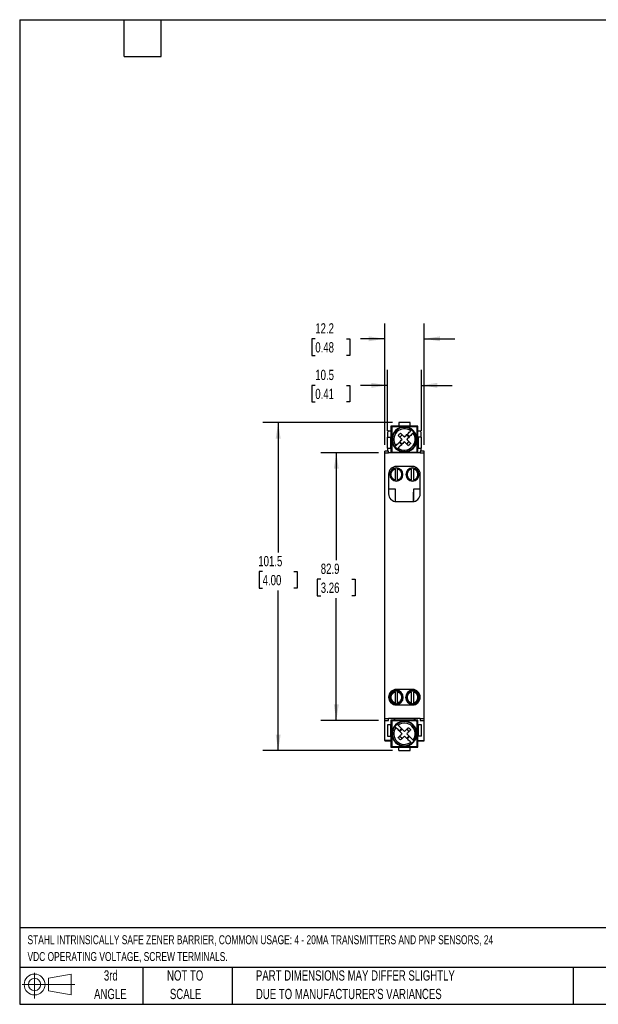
# Model space of a CAD drawing. Header units: millimetres. Extents: x 10 to 410, y 10 to 314.
# Tile 1 of 3: x 10 to 189, y 10 to 314. Entities that reach past the tile are written whole.
import ezdxf

# ---------------------------------------------------------------- set-up
doc = ezdxf.new("R2010")
doc.units = ezdxf.units.MM
doc.header["$LTSCALE"] = 1.5
doc.layers.add('DIMENSIONS', color=140, linetype='Continuous', lineweight=25)
doc.layers.add('TEXT', color=140, linetype='Continuous', lineweight=25)
doc.styles.add('SLDTEXTSTYLE0', font='TXT', dxfattribs={"width": 0.7})
doc.dimstyles.new('SLDDIMSTYLE0', dxfattribs={"dimtxt": 3.237012, "dimasz": 4.953, "dimexe": 0, "dimexo": 0.0625, "dimgap": 0.809253, "dimtad": 0, "dimtih": 1, "dimtoh": 1, "dimrnd": 1e-09, "dimzin": 12, "dimdsep": 46, "dimtxsty": 'SLDTEXTSTYLE0', "dimsah": 1, "dimcen": 0.09, "dimadec": 0, "dimazin": 3, "dimtfac": 1, "dimtofl": 0, "dimtmove": 0, "dimatfit": 3, "dimfxl": 0, "dimfrac": 2, "dimtolj": 1, "dimtzin": 12, "dimarcsym": 0})
doc.dimstyles.new('SLDDIMSTYLE1', dxfattribs={"dimtxt": 3.237012, "dimasz": 4.953, "dimexe": 0, "dimexo": 0.0625, "dimgap": 0.809253, "dimtad": 0, "dimtih": 1, "dimtoh": 1, "dimrnd": 1e-09, "dimzin": 12, "dimdsep": 46, "dimtxsty": 'SLDTEXTSTYLE0', "dimsah": 1, "dimcen": 0.09, "dimadec": 0, "dimazin": 3, "dimtfac": 1, "dimtmove": 0, "dimatfit": 0, "dimfxl": 0, "dimfrac": 2, "dimtolj": 1, "dimtzin": 12, "dimarcsym": 0})

# ---------------------------------------------------------------- blocks, each defined once
blk = doc.blocks.new('Block11')
at = {"color": 7, "linetype": 'Continuous', "lineweight": 18}
for p, q in [((3.88, 7.97), (3.88, 0)), ((8.22, 6.25), (15.26, 7.55)), ((8.22, 2.39), (8.22, 6.25)), ((15.26, 7.55), (15.26, 1.1)), ((0, 4.32), (16.31, 4.32)), ((8.22, 2.39), (15.26, 1.1))]:
    blk.add_line(p, q, dxfattribs=at)
for radius in [3.23, 1.93]:
    blk.add_circle((3.88, 4.32), radius, dxfattribs=at)
blk = doc.blocks.new('Block12')
at = {"color": 7, "linetype": 'Continuous'}
blk.add_blockref('Block11', (0, 0), dxfattribs=at)
blk = doc.blocks.new('_D')
at = {"layer": 'DIMENSIONS'}
for p, q in [((120.67, 180.29), (102.81, 180.29)), ((107.58, 180.29), (107.58, 146.99)), ((102.77, 141.12), (101.68, 141.12)), ((101.68, 141.12), (101.68, 135.97)), ((112.39, 141.12), (113.47, 141.12)), ((113.47, 141.12), (113.47, 135.97)), ((101.68, 135.97), (102.77, 135.97)), ((107.58, 97.39), (107.58, 135.25)), ((113.47, 135.97), (112.39, 135.97)), ((120.67, 97.39), (102.81, 97.39))]:
    blk.add_line(p, q, dxfattribs=at)
for points in [[(107.58, 180.29), (106.81, 175.33), (108.34, 175.33)], [(107.58, 97.39), (108.34, 102.34), (106.81, 102.34)]]:
    blk.add_solid(points, dxfattribs=at)
at = {"layer": 'DIMENSIONS', "char_height": 3.175, "attachment_point": 1, "style": 'SLDTEXTSTYLE0'}
for s, insert in [('82.9', (102.77, 145.94)), ('3.26', (102.77, 140.07))]:
    blk.add_mtext(s, dxfattribs=dict(at, insert=insert))
blk = doc.blocks.new('_D_1')
at = {"layer": 'DIMENSIONS'}
for p, q in [((125.02, 189.59), (84.81, 189.59)), ((89.58, 189.59), (89.58, 149.35)), ((84.77, 143.48), (83.68, 143.48)), ((83.68, 143.48), (83.68, 138.33)), ((94.39, 143.48), (95.47, 143.48)), ((95.47, 143.48), (95.47, 138.33)), ((83.68, 138.33), (84.77, 138.33)), ((89.58, 88.09), (89.58, 137.61)), ((95.47, 138.33), (94.39, 138.33)), ((125.02, 88.09), (84.81, 88.09))]:
    blk.add_line(p, q, dxfattribs=at)
for points in [[(89.58, 189.59), (88.81, 184.63), (90.34, 184.63)], [(89.58, 88.09), (90.34, 93.04), (88.81, 93.04)]]:
    blk.add_solid(points, dxfattribs=at)
at = {"layer": 'DIMENSIONS', "char_height": 3.175, "attachment_point": 1, "style": 'SLDTEXTSTYLE0'}
for s, insert in [('101.5', (83.42, 148.3)), ('4.00', (84.77, 142.43))]:
    blk.add_mtext(s, dxfattribs=dict(at, insert=insert))
blk = doc.blocks.new('_D_2')
at = {"layer": 'DIMENSIONS'}
for p, q in [((123.43, 187.04), (123.43, 205.9)), ((133.93, 187.04), (133.93, 205.9)), ((101.07, 201.13), (99.98, 201.13)), ((99.98, 201.13), (99.98, 195.99)), ((110.69, 201.13), (111.77, 201.13)), ((111.77, 201.13), (111.77, 195.99)), ((123.43, 201.13), (115.07, 201.13)), ((133.93, 201.13), (143.45, 201.13)), ((99.98, 195.99), (101.07, 195.99)), ((111.77, 195.99), (110.69, 195.99))]:
    blk.add_line(p, q, dxfattribs=at)
for points in [[(123.43, 201.13), (118.47, 201.9), (118.47, 200.37)], [(133.93, 201.13), (138.88, 200.37), (138.88, 201.9)]]:
    blk.add_solid(points, dxfattribs=at)
at = {"layer": 'DIMENSIONS', "char_height": 3.175, "attachment_point": 1, "style": 'SLDTEXTSTYLE0'}
for s, insert in [('10.5', (101.07, 205.95)), ('0.41', (101.07, 200.08))]:
    blk.add_mtext(s, dxfattribs=dict(at, insert=insert))
blk = doc.blocks.new('_D_3')
at = {"layer": 'DIMENSIONS'}
for p, q in [((122.58, 182.69), (122.58, 220.3)), ((134.78, 182.69), (134.78, 220.3)), ((101.07, 215.54), (99.98, 215.54)), ((99.98, 215.54), (99.98, 210.39)), ((110.69, 215.54), (111.77, 215.54)), ((111.77, 215.54), (111.77, 210.39)), ((122.58, 215.54), (115.07, 215.54)), ((134.78, 215.54), (144.3, 215.54)), ((99.98, 210.39), (101.07, 210.39)), ((111.77, 210.39), (110.69, 210.39))]:
    blk.add_line(p, q, dxfattribs=at)
for points in [[(122.58, 215.54), (117.62, 216.3), (117.62, 214.78)], [(134.78, 215.54), (139.73, 214.78), (139.73, 216.3)]]:
    blk.add_solid(points, dxfattribs=at)
at = {"layer": 'DIMENSIONS', "char_height": 3.175, "attachment_point": 1, "style": 'SLDTEXTSTYLE0'}
for s, insert in [('12.2', (101.07, 220.36)), ('0.48', (101.07, 214.49))]:
    blk.add_mtext(s, dxfattribs=dict(at, insert=insert))

msp = doc.modelspace()

# ---------------------------------------------------------------- linework, layer by layer
for p, q in [((130.426, 189.588), (126.926, 189.588)), ((126.926, 189.588), (126.926, 188.588)), ((130.426, 188.588), (130.426, 189.588)), ((123.576, 185.138), (123.576, 186.749)), ((123.826, 187.038), (124.476, 187.038)), ((126.926, 188.538), (124.476, 188.538)), ((124.476, 188.538), (124.476, 185.138)), ((126.926, 188.588), (130.426, 188.588)), ((126.926, 188.588), (126.926, 188.538)), ((130.426, 188.538), (126.926, 188.538)), ((128.676, 188.338), (128.676, 188.288)), ((130.261, 185.266), (129.554, 185.973)), ((130.426, 188.538), (130.426, 188.588)), ((132.876, 188.538), (130.426, 188.538)), ((131.323, 187.035), (131.284, 186.996)), ((131.434, 187.145), (131.323, 187.035)), ((132.876, 185.138), (132.876, 188.538)), ((132.876, 187.038), (133.526, 187.038)), ((133.776, 186.749), (133.776, 185.138)), ((123.426, 185.138), (124.426, 185.138)), ((123.426, 181.638), (123.426, 185.138)), ((124.426, 181.638), (124.426, 185.138)), ((124.476, 185.138), (124.426, 185.138)), ((124.476, 185.138), (124.476, 181.638)), ((127.797, 182.802), (127.09, 183.509)), ((127.262, 185.095), (127.969, 185.802)), ((127.969, 182.973), (127.262, 183.681)), ((129.383, 185.802), (130.09, 185.095)), ((129.383, 182.973), (130.09, 183.681)), ((132.926, 185.138), (132.876, 185.138)), ((132.876, 181.638), (132.876, 185.138)), ((132.926, 185.138), (132.926, 181.638)), ((133.926, 185.138), (132.926, 185.138)), ((133.926, 181.638), (133.926, 185.138)), ((123.776, 180.788), (122.576, 180.788)), ((122.576, 180.288), (122.576, 180.788)), ((122.576, 97.888), (122.576, 180.288)), ((122.576, 180.288), (123.776, 180.288)), ((123.426, 181.638), (124.426, 181.638)), ((123.576, 180.788), (123.576, 181.638)), ((123.776, 180.288), (123.776, 180.788)), ((133.576, 180.288), (123.776, 180.288)), ((124.426, 181.638), (124.476, 181.638)), ((124.476, 181.638), (124.476, 180.538)), ((124.476, 180.538), (124.806, 180.538)), ((125.576, 180.435), (125.576, 180.288)), ((126.029, 181.74), (125.918, 181.63)), ((126.068, 181.78), (126.029, 181.74)), ((128.676, 180.488), (128.676, 180.438)), ((131.776, 180.288), (131.776, 180.438)), ((132.544, 180.538), (132.876, 180.538)), ((132.876, 181.638), (132.926, 181.638)), ((132.876, 180.538), (132.876, 181.638)), ((132.926, 181.638), (133.926, 181.638)), ((134.776, 180.788), (133.576, 180.788)), ((133.576, 180.788), (133.576, 180.288)), ((133.576, 180.288), (134.776, 180.288)), ((133.776, 181.638), (133.776, 180.788)), ((134.776, 180.288), (134.776, 180.788)), ((134.776, 97.888), (134.776, 180.288)), ((125.776, 175.386), (125.776, 175.45)), ((125.776, 175.181), (125.776, 171.894)), ((131.176, 176.038), (126.176, 176.038)), ((126.176, 175.588), (126.176, 175.491)), ((126.576, 175.45), (126.576, 175.386)), ((126.576, 171.894), (126.576, 175.181)), ((130.776, 175.386), (130.776, 175.45)), ((130.776, 175.181), (130.776, 171.894)), ((131.176, 175.491), (131.176, 175.588)), ((131.576, 175.45), (131.576, 175.386)), ((131.576, 171.894), (131.576, 175.181)), ((123.776, 173.638), (123.776, 167.538)), ((125.776, 171.625), (125.776, 171.689)), ((126.176, 171.584), (126.176, 171.488)), ((126.576, 171.689), (126.576, 171.625)), ((130.776, 171.625), (130.776, 171.689)), ((131.176, 171.488), (131.176, 171.584)), ((131.576, 171.689), (131.576, 171.625)), ((133.576, 167.538), (133.576, 173.638)), ((123.776, 169.138), (125.776, 169.138)), ((125.776, 169.138), (125.776, 165.171)), ((131.476, 168.088), (131.476, 165.156)), ((131.526, 168.088), (131.476, 168.088)), ((131.526, 165.163), (131.526, 168.088)), ((131.576, 165.171), (131.576, 169.138)), ((131.576, 169.138), (133.576, 169.138)), ((126.176, 165.138), (131.176, 165.138)), ((131.176, 106.988), (126.176, 106.988)), ((125.776, 106.386), (125.776, 106.45)), ((125.776, 106.181), (125.776, 102.894)), ((126.176, 106.588), (126.176, 106.491)), ((126.576, 106.45), (126.576, 106.386)), ((126.576, 102.894), (126.576, 106.181)), ((130.776, 106.386), (130.776, 106.45)), ((130.776, 106.181), (130.776, 102.894)), ((131.176, 106.491), (131.176, 106.588)), ((131.576, 106.45), (131.576, 106.386)), ((131.576, 102.894), (131.576, 106.181)), ((125.776, 102.625), (125.776, 102.689)), ((126.176, 102.584), (126.176, 102.488)), ((126.176, 102.188), (131.176, 102.188)), ((126.576, 102.689), (126.576, 102.625)), ((130.776, 102.625), (130.776, 102.689)), ((131.176, 102.488), (131.176, 102.584)), ((131.576, 102.689), (131.576, 102.625)), ((123.776, 97.888), (122.576, 97.888)), ((122.576, 97.388), (122.576, 97.888)), ((133.576, 98.038), (123.776, 98.038)), ((123.776, 98.038), (123.776, 97.888)), ((123.776, 97.388), (123.776, 97.888)), ((125.476, 98.038), (125.476, 97.438)), ((125.576, 98.038), (125.576, 97.638)), ((125.576, 97.638), (125.576, 97.438)), ((125.576, 97.638), (131.776, 97.638)), ((131.776, 97.638), (131.776, 98.038)), ((131.776, 97.438), (131.776, 97.638)), ((131.876, 98.038), (131.876, 97.438)), ((133.576, 98.038), (133.576, 97.888)), ((134.776, 97.888), (133.576, 97.888)), ((133.576, 97.888), (133.576, 97.388)), ((134.776, 97.388), (134.776, 97.888)), ((122.576, 97.388), (123.776, 97.388)), ((122.576, 91.238), (122.576, 97.388)), ((124.426, 96.038), (123.426, 96.038)), ((123.426, 96.038), (123.426, 92.538)), ((124.426, 92.538), (124.426, 96.038)), ((124.476, 96.038), (124.426, 96.038)), ((125.576, 97.438), (124.476, 97.438)), ((124.476, 97.438), (124.476, 96.038)), ((124.476, 96.038), (124.476, 92.538)), ((126.029, 95.935), (125.918, 96.045)), ((126.068, 95.896), (126.029, 95.935)), ((127.09, 94.166), (127.797, 94.873)), ((127.262, 93.995), (127.969, 94.702)), ((129.383, 94.702), (130.09, 93.995)), ((132.876, 97.438), (131.776, 97.438)), ((132.876, 96.038), (132.876, 97.438)), ((132.876, 92.538), (132.876, 96.038)), ((132.876, 96.038), (132.926, 96.038)), ((133.926, 96.038), (132.926, 96.038)), ((132.926, 96.038), (132.926, 92.538)), ((133.576, 97.388), (134.776, 97.388)), ((133.926, 92.538), (133.926, 96.038)), ((134.776, 91.238), (134.776, 97.388)), ((123.426, 92.538), (124.426, 92.538)), ((124.426, 92.538), (124.476, 92.538)), ((124.476, 92.538), (124.476, 89.138)), ((124.776, 93.288), (124.726, 93.288)), ((127.262, 92.581), (127.969, 91.873)), ((130.09, 92.581), (129.383, 91.873)), ((129.554, 91.702), (130.261, 92.409)), ((132.626, 93.288), (132.576, 93.288)), ((132.926, 92.538), (132.876, 92.538)), ((132.876, 89.138), (132.876, 92.538)), ((133.926, 92.538), (132.926, 92.538)), ((124.476, 91.238), (122.576, 91.238)), ((122.576, 91.238), (122.576, 91.038)), ((122.576, 91.038), (124.476, 91.038)), ((124.476, 89.138), (126.926, 89.138)), ((126.926, 89.138), (130.426, 89.138)), ((126.926, 89.088), (126.926, 89.138)), ((126.926, 88.088), (126.926, 89.088)), ((130.426, 89.088), (126.926, 89.088)), ((130.426, 89.138), (130.426, 89.088)), ((130.426, 89.138), (132.876, 89.138)), ((130.426, 88.088), (130.426, 89.088)), ((131.323, 90.64), (131.284, 90.68)), ((131.434, 90.53), (131.323, 90.64)), ((132.876, 91.238), (134.776, 91.238)), ((132.876, 91.038), (134.776, 91.038)), ((134.776, 91.038), (134.776, 91.238)), ((126.926, 88.088), (130.426, 88.088))]:
    msp.add_line(p, q)
for centre, radius, start, end in [((128.676, 184.388), 3.9, 45, 225), ((128.676, 184.388), 3.744, 45, 225), ((128.676, 184.388), 3.298, 53.72095, 216.27905), ((128.676, 184.388), 3.9, 225, 45), ((128.676, 184.388), 3.744, 225, 45), ((128.676, 184.388), 3.298, 233.72095, 36.27905), ((128.676, 184.388), 3.688, 45, 52.79103), ((128.676, 184.388), 3.688, 37.20897, 45), ((128.676, 184.388), 3.688, 217.20897, 225), ((128.676, 184.388), 3.688, 225, 232.79103), ((126.176, 173.638), 2.4, 90, 180), ((126.176, 173.538), 2.05, 0, 180), ((126.176, 173.538), 1.891, 102.21196, 257.78804), ((126.176, 173.538), 1.954, 90, 101.81388), ((126.176, 173.538), 1.954, 78.18612, 90), ((126.176, 173.538), 1.891, 282.21196, 77.78804), ((131.176, 173.538), 2.05, 0, 180), ((131.176, 173.538), 1.891, 102.21196, 257.78804), ((131.176, 173.538), 1.954, 90, 101.81388), ((131.176, 173.638), 2.4, 0, 90), ((131.176, 173.538), 1.954, 78.18612, 90), ((131.176, 173.538), 1.891, 282.21196, 77.78804), ((126.176, 173.538), 2.05, 180, 0), ((126.176, 173.538), 1.954, 258.18612, 270), ((126.176, 173.538), 1.954, 270, 281.81388), ((131.176, 173.538), 2.05, 180, 0), ((131.176, 173.538), 1.954, 258.18612, 270), ((131.176, 173.538), 1.954, 270, 281.81388), ((126.176, 167.538), 2.4, 180, 270), ((131.176, 167.538), 2.4, 270, 0), ((126.176, 104.588), 2.4, 90, 270), ((126.176, 104.538), 2.15, 0, 180), ((131.176, 104.538), 2.15, 0, 180), ((131.176, 104.588), 2.4, 270, 90), ((126.176, 104.538), 2.15, 180, 0), ((126.176, 104.538), 2.05, 0, 180), ((126.176, 104.538), 2.05, 180, 0), ((126.176, 104.538), 1.891, 102.21196, 257.78804), ((126.176, 104.538), 1.954, 90, 101.81388), ((126.176, 104.538), 1.954, 78.18612, 90), ((126.176, 104.538), 1.891, 282.21196, 77.78804), ((131.176, 104.538), 2.15, 180, 0), ((131.176, 104.538), 2.05, 0, 180), ((131.176, 104.538), 2.05, 180, 0), ((131.176, 104.538), 1.891, 102.21196, 257.78804), ((131.176, 104.538), 1.954, 90, 101.81388), ((131.176, 104.538), 1.954, 78.18612, 90), ((131.176, 104.538), 1.891, 282.21196, 77.78804), ((126.176, 104.538), 1.954, 258.18612, 270), ((126.176, 104.538), 1.954, 270, 281.81388), ((131.176, 104.538), 1.954, 258.18612, 270), ((131.176, 104.538), 1.954, 270, 281.81388), ((128.676, 93.288), 3.9, 135, 315), ((128.676, 93.288), 3.744, 135, 315), ((128.676, 93.288), 3.298, 143.72095, 306.27905), ((128.676, 93.288), 3.688, 135, 142.79103), ((128.676, 93.288), 3.9, 315, 135), ((128.676, 93.288), 3.744, 315, 135), ((128.676, 93.288), 3.688, 127.20897, 135), ((128.676, 93.288), 3.298, 323.72095, 126.27905), ((128.676, 93.288), 3.688, 307.20897, 315), ((128.676, 93.288), 3.688, 315, 322.79103)]:
    msp.add_arc(centre, radius, start, end)
for centre, major_axis, start_param, end_param in [((123.826, 186.749), (0, -0.289), 3.1415927, 4.712389), ((133.526, 186.749), (0, 0.289), 4.712389, 6.2831853)]:
    msp.add_ellipse(centre, major_axis=major_axis, ratio=0.8660254, start_param=start_param, end_param=end_param)
for points, knots in [([(125.026, 188.338), (124.947, 188.338), (124.869, 188.305), (124.758, 188.194), (124.726, 188.117), (124.726, 188.038)], [0, 0, 0, 0, 0.5, 0.5, 1, 1, 1, 1]), ([(124.726, 188.038), (124.726, 186.824), (124.726, 185.61), (124.726, 183.175), (124.726, 181.953), (124.726, 180.738)], [0, 0, 0, 0, 0.5, 0.5, 1, 1, 1, 1]), ([(127.446, 186.325), (127.642, 186.128), (127.843, 185.927), (128.254, 185.516), (128.464, 185.306), (128.676, 185.095)], [0, 0, 0, 0, 0.5, 0.5, 1, 1, 1, 1]), ([(128.676, 185.095), (128.85, 185.269), (129.022, 185.441), (129.362, 185.781), (129.531, 185.95), (130.023, 186.441), (130.333, 186.752), (130.627, 187.046)], [0, 0, 0, 0, 0.25, 0.25, 0.5, 0.5, 1, 1, 1, 1]), ([(131.334, 186.339), (131.187, 186.192), (131.036, 186.041), (130.723, 185.728), (130.561, 185.566), (130.069, 185.074), (129.731, 184.736), (129.383, 184.388)], [0, 0, 0, 0, 0.25, 0.25, 0.5, 0.5, 1, 1, 1, 1]), ([(132.626, 188.038), (132.626, 188.117), (132.594, 188.194), (132.483, 188.305), (132.405, 188.338), (132.326, 188.338)], [0, 0, 0, 0, 0.5, 0.5, 1, 1, 1, 1]), ([(132.626, 180.738), (132.626, 181.951), (132.626, 183.165), (132.626, 185.601), (132.626, 186.822), (132.626, 188.038)], [0, 0, 0, 0, 0.5, 0.5, 1, 1, 1, 1]), ([(126.017, 182.436), (126.164, 182.583), (126.316, 182.735), (126.629, 183.047), (126.79, 183.209), (127.283, 183.702), (127.621, 184.04), (127.969, 184.388)], [0, 0, 0, 0, 0.25, 0.25, 0.5, 0.5, 1, 1, 1, 1]), ([(128.676, 183.681), (128.502, 183.506), (128.33, 183.334), (127.989, 182.994), (127.821, 182.825), (127.329, 182.334), (127.018, 182.023), (126.725, 181.729)], [0, 0, 0, 0, 0.25, 0.25, 0.5, 0.5, 1, 1, 1, 1]), ([(129.906, 182.45), (129.709, 182.647), (129.508, 182.848), (129.097, 183.259), (128.887, 183.469), (128.676, 183.681)], [0, 0, 0, 0, 0.5, 0.5, 1, 1, 1, 1]), ([(124.726, 180.738), (124.726, 180.659), (124.758, 180.581), (124.869, 180.47), (124.947, 180.438), (125.026, 180.438)], [0, 0, 0, 0, 0.5, 0.5, 1, 1, 1, 1]), ([(132.326, 180.438), (132.405, 180.438), (132.482, 180.47), (132.593, 180.581), (132.626, 180.659), (132.626, 180.738)], [0, 0, 0, 0, 0.5, 0.5, 1, 1, 1, 1]), ([(125.776, 175.181), (125.408, 175.092), (125.08, 174.881), (124.611, 174.285), (124.484, 173.917), (124.484, 173.159), (124.611, 172.79), (125.08, 172.194), (125.408, 171.983), (125.776, 171.894)], [0, 0, 0, 0, 0.25, 0.25, 0.5, 0.5, 0.75, 0.75, 1, 1, 1, 1]), ([(125.776, 175.181), (125.776, 175.232), (125.776, 175.281), (125.776, 175.357), (125.776, 175.381), (125.776, 175.386)], [0, 0, 0, 0, 0.5, 0.5, 1, 1, 1, 1]), ([(126.576, 175.386), (126.576, 175.381), (126.576, 175.357), (126.576, 175.282), (126.576, 175.232), (126.576, 175.181)], [0, 0, 0, 0, 0.5, 0.5, 1, 1, 1, 1]), ([(126.576, 171.894), (126.944, 171.983), (127.272, 172.194), (127.74, 172.79), (127.868, 173.159), (127.868, 173.917), (127.74, 174.285), (127.272, 174.881), (126.944, 175.092), (126.576, 175.181)], [0, 0, 0, 0, 0.25, 0.25, 0.5, 0.5, 0.75, 0.75, 1, 1, 1, 1]), ([(130.776, 175.181), (130.408, 175.092), (130.08, 174.881), (129.611, 174.285), (129.484, 173.917), (129.484, 173.159), (129.611, 172.79), (130.08, 172.194), (130.408, 171.983), (130.776, 171.894)], [0, 0, 0, 0, 0.25, 0.25, 0.5, 0.5, 0.75, 0.75, 1, 1, 1, 1]), ([(130.776, 175.181), (130.776, 175.232), (130.776, 175.281), (130.776, 175.357), (130.776, 175.381), (130.776, 175.386)], [0, 0, 0, 0, 0.5, 0.5, 1, 1, 1, 1]), ([(131.576, 175.386), (131.576, 175.381), (131.576, 175.357), (131.576, 175.282), (131.576, 175.232), (131.576, 175.181)], [0, 0, 0, 0, 0.5, 0.5, 1, 1, 1, 1]), ([(131.576, 171.894), (131.944, 171.983), (132.272, 172.194), (132.74, 172.79), (132.868, 173.159), (132.868, 173.917), (132.74, 174.285), (132.272, 174.881), (131.944, 175.092), (131.576, 175.181)], [0, 0, 0, 0, 0.25, 0.25, 0.5, 0.5, 0.75, 0.75, 1, 1, 1, 1]), ([(125.776, 171.689), (125.776, 171.694), (125.776, 171.718), (125.776, 171.794), (125.776, 171.843), (125.776, 171.894)], [0, 0, 0, 0, 0.5, 0.5, 1, 1, 1, 1]), ([(126.576, 171.894), (126.576, 171.843), (126.576, 171.794), (126.576, 171.718), (126.576, 171.694), (126.576, 171.689)], [0, 0, 0, 0, 0.5, 0.5, 1, 1, 1, 1]), ([(130.776, 171.689), (130.776, 171.694), (130.776, 171.718), (130.776, 171.794), (130.776, 171.843), (130.776, 171.894)], [0, 0, 0, 0, 0.5, 0.5, 1, 1, 1, 1]), ([(131.576, 171.894), (131.576, 171.843), (131.576, 171.794), (131.576, 171.718), (131.576, 171.694), (131.576, 171.689)], [0, 0, 0, 0, 0.5, 0.5, 1, 1, 1, 1]), ([(125.776, 106.181), (125.408, 106.092), (125.08, 105.881), (124.611, 105.285), (124.484, 104.917), (124.484, 104.159), (124.611, 103.79), (125.08, 103.194), (125.408, 102.983), (125.776, 102.894)], [0, 0, 0, 0, 0.25, 0.25, 0.5, 0.5, 0.75, 0.75, 1, 1, 1, 1]), ([(125.776, 106.181), (125.776, 106.232), (125.776, 106.281), (125.776, 106.357), (125.776, 106.381), (125.776, 106.386)], [0, 0, 0, 0, 0.5, 0.5, 1, 1, 1, 1]), ([(126.576, 106.386), (126.576, 106.381), (126.576, 106.357), (126.576, 106.282), (126.576, 106.232), (126.576, 106.181)], [0, 0, 0, 0, 0.5, 0.5, 1, 1, 1, 1]), ([(126.576, 102.894), (126.944, 102.983), (127.272, 103.194), (127.74, 103.79), (127.868, 104.159), (127.868, 104.917), (127.74, 105.285), (127.272, 105.881), (126.944, 106.092), (126.576, 106.181)], [0, 0, 0, 0, 0.25, 0.25, 0.5, 0.5, 0.75, 0.75, 1, 1, 1, 1]), ([(130.776, 106.181), (130.408, 106.092), (130.08, 105.881), (129.611, 105.285), (129.484, 104.917), (129.484, 104.159), (129.611, 103.79), (130.08, 103.194), (130.408, 102.983), (130.776, 102.894)], [0, 0, 0, 0, 0.25, 0.25, 0.5, 0.5, 0.75, 0.75, 1, 1, 1, 1]), ([(130.776, 106.181), (130.776, 106.232), (130.776, 106.281), (130.776, 106.357), (130.776, 106.381), (130.776, 106.386)], [0, 0, 0, 0, 0.5, 0.5, 1, 1, 1, 1]), ([(131.576, 106.386), (131.576, 106.381), (131.576, 106.357), (131.576, 106.282), (131.576, 106.232), (131.576, 106.181)], [0, 0, 0, 0, 0.5, 0.5, 1, 1, 1, 1]), ([(131.576, 102.894), (131.944, 102.983), (132.272, 103.194), (132.74, 103.79), (132.868, 104.159), (132.868, 104.917), (132.74, 105.285), (132.272, 105.881), (131.944, 106.092), (131.576, 106.181)], [0, 0, 0, 0, 0.25, 0.25, 0.5, 0.5, 0.75, 0.75, 1, 1, 1, 1]), ([(125.776, 102.689), (125.776, 102.694), (125.776, 102.718), (125.776, 102.794), (125.776, 102.843), (125.776, 102.894)], [0, 0, 0, 0, 0.5, 0.5, 1, 1, 1, 1]), ([(126.576, 102.894), (126.576, 102.843), (126.576, 102.794), (126.576, 102.718), (126.576, 102.694), (126.576, 102.689)], [0, 0, 0, 0, 0.5, 0.5, 1, 1, 1, 1]), ([(130.776, 102.689), (130.776, 102.694), (130.776, 102.718), (130.776, 102.794), (130.776, 102.843), (130.776, 102.894)], [0, 0, 0, 0, 0.5, 0.5, 1, 1, 1, 1]), ([(131.576, 102.894), (131.576, 102.843), (131.576, 102.794), (131.576, 102.718), (131.576, 102.694), (131.576, 102.689)], [0, 0, 0, 0, 0.5, 0.5, 1, 1, 1, 1]), ([(125.026, 97.238), (124.947, 97.238), (124.869, 97.205), (124.758, 97.094), (124.726, 97.017), (124.726, 96.938)], [0, 0, 0, 0, 0.5, 0.5, 1, 1, 1, 1]), ([(132.326, 97.238), (131.113, 97.238), (129.898, 97.238), (127.463, 97.238), (126.241, 97.238), (125.026, 97.238)], [0, 0, 0, 0, 0.5, 0.5, 1, 1, 1, 1]), ([(127.969, 93.288), (127.795, 93.462), (127.623, 93.634), (127.282, 93.974), (127.114, 94.143), (126.622, 94.634), (126.311, 94.945), (126.017, 95.239)], [0, 0, 0, 0, 0.25, 0.25, 0.5, 0.5, 1, 1, 1, 1]), ([(126.725, 95.946), (126.871, 95.799), (127.023, 95.648), (127.336, 95.335), (127.497, 95.173), (127.99, 94.681), (128.328, 94.343), (128.676, 93.995)], [0, 0, 0, 0, 0.25, 0.25, 0.5, 0.5, 1, 1, 1, 1]), ([(130.613, 94.518), (130.417, 94.321), (130.215, 94.12), (129.804, 93.709), (129.595, 93.499), (129.383, 93.288)], [0, 0, 0, 0, 0.5, 0.5, 1, 1, 1, 1]), ([(132.626, 96.938), (132.626, 97.017), (132.594, 97.094), (132.483, 97.205), (132.405, 97.238), (132.326, 97.238)], [0, 0, 0, 0, 0.5, 0.5, 1, 1, 1, 1]), ([(126.739, 92.057), (126.935, 92.254), (127.136, 92.455), (127.547, 92.866), (127.757, 93.076), (127.969, 93.288)], [0, 0, 0, 0, 0.5, 0.5, 1, 1, 1, 1]), ([(130.627, 90.629), (130.48, 90.776), (130.329, 90.928), (130.016, 91.24), (129.854, 91.402), (129.362, 91.895), (129.024, 92.232), (128.676, 92.581)], [0, 0, 0, 0, 0.25, 0.25, 0.5, 0.5, 1, 1, 1, 1]), ([(129.383, 93.288), (129.557, 93.114), (129.729, 92.942), (130.069, 92.601), (130.238, 92.432), (130.73, 91.941), (131.041, 91.63), (131.334, 91.336)], [0, 0, 0, 0, 0.25, 0.25, 0.5, 0.5, 1, 1, 1, 1]), ([(124.726, 89.638), (124.726, 89.559), (124.758, 89.481), (124.869, 89.37), (124.947, 89.338), (125.026, 89.338)], [0, 0, 0, 0, 0.5, 0.5, 1, 1, 1, 1]), ([(125.026, 89.338), (126.239, 89.338), (127.454, 89.338), (129.889, 89.338), (131.111, 89.338), (132.326, 89.338)], [0, 0, 0, 0, 0.5, 0.5, 1, 1, 1, 1]), ([(132.326, 89.338), (132.405, 89.338), (132.482, 89.37), (132.593, 89.481), (132.626, 89.559), (132.626, 89.638)], [0, 0, 0, 0, 0.5, 0.5, 1, 1, 1, 1])]:
    msp.add_open_spline(points, degree=3, knots=knots)
for points in [[(128.676, 188.338), (127.454, 188.338), (126.239, 188.338), (125.026, 188.338)], [(126.739, 185.618), (126.966, 185.862), (127.201, 186.098), (127.446, 186.325)], [(132.326, 188.338), (131.113, 188.338), (129.898, 188.338), (128.676, 188.338)], [(130.906, 187.325), (130.853, 187.272), (130.755, 187.174), (130.627, 187.046)], [(131.613, 186.618), (131.56, 186.565), (131.462, 186.467), (131.334, 186.339)], [(127.969, 184.388), (127.546, 184.811), (127.132, 185.225), (126.739, 185.618)], [(129.383, 184.388), (129.806, 183.965), (130.22, 183.551), (130.613, 183.157)], [(130.613, 183.157), (130.386, 182.913), (130.151, 182.677), (129.906, 182.45)], [(125.026, 180.438), (126.239, 180.438), (127.454, 180.438), (128.676, 180.438)], [(126.017, 182.436), (125.89, 182.309), (125.792, 182.211), (125.738, 182.157)], [(126.725, 181.729), (126.597, 181.602), (126.499, 181.503), (126.445, 181.45)], [(128.676, 180.438), (129.898, 180.438), (131.113, 180.438), (132.326, 180.438)], [(124.726, 96.938), (124.726, 95.725), (124.726, 94.509), (124.726, 93.288)], [(126.017, 95.239), (125.89, 95.367), (125.792, 95.465), (125.738, 95.518)], [(126.725, 95.946), (126.597, 96.074), (126.499, 96.172), (126.445, 96.225)], [(128.676, 93.995), (129.099, 94.418), (129.513, 94.832), (129.906, 95.225)], [(129.906, 95.225), (130.151, 94.998), (130.386, 94.762), (130.613, 94.518)], [(132.626, 93.288), (132.626, 94.509), (132.626, 95.725), (132.626, 96.938)], [(124.726, 93.288), (124.726, 92.066), (124.726, 90.851), (124.726, 89.638)], [(127.446, 91.35), (127.201, 91.577), (126.966, 91.813), (126.739, 92.057)], [(128.676, 92.581), (128.253, 92.158), (127.839, 91.744), (127.446, 91.35)], [(132.626, 89.638), (132.626, 90.851), (132.626, 92.066), (132.626, 93.288)], [(130.906, 90.35), (130.853, 90.403), (130.755, 90.502), (130.627, 90.629)], [(131.613, 91.057), (131.56, 91.111), (131.462, 91.209), (131.334, 91.336)]]:
    msp.add_open_spline(points, degree=3)
at = {"layer": 'TEXT'}
for p, q in [((9.525, 314.325), (409.575, 314.325)), ((9.525, 314.325), (9.525, 9.525)), ((41.91, 302.895), (41.91, 314.325)), ((53.34, 302.895), (53.34, 314.325)), ((41.91, 302.895), (53.34, 302.895)), ((409.575, 33.189), (9.525, 33.189)), ((409.575, 20.955), (9.525, 20.955)), ((47.625, 20.955), (47.625, 9.525)), ((75.317, 20.955), (75.317, 9.525)), ((180.97, 20.955), (180.97, 9.525)), ((9.525, 9.525), (409.575, 9.525))]:
    msp.add_line(p, q, dxfattribs=at)

# ---------------------------------------------------------------- block references
msp.add_blockref('Block12', (10.257, 11.331), dxfattribs=at)

# ---------------------------------------------------------------- texts
at = {"layer": 'TEXT', "style": 'SLDTEXTSTYLE0'}
for s, insert, char_height, attachment_point in [('STAHL INTRINSICALLY SAFE ZENER BARRIER, COMMON USAGE: 4 - 20MA TRANSMITTERS AND PNP SENSORS, 24', (11.949, 30.903), 2.77813, 1), ('VDC OPERATING VOLTAGE, SCREW TERMINALS.', (11.949, 25.698), 2.77813, 1), ('3rd', (37.744, 20.046), 3.175, 2), ('NOT TO', (60.774, 20.046), 3.175, 2), ('PART DIMENSIONS MAY DIFFER SLIGHTLY', (82.679, 20.046), 3.175, 1), ('ANGLE', (37.597, 14.313), 3.175, 2), ('SCALE', (60.918, 14.313), 3.175, 2), ("DUE TO MANUFACTURER'S VARIANCES", (82.679, 14.313), 3.175, 1)]:
    msp.add_mtext(s, dxfattribs=dict(at, insert=insert, char_height=char_height, attachment_point=attachment_point))

# ---------------------------------------------------------------- dimensions: what is measured, and where the dimension line sits
at = {"layer": 'DIMENSIONS'}
for base, p1, p2, angle, dimstyle, picture, middle in [((134.776, 215.539), (122.576, 180.788), (134.776, 180.788), 0, 'SLDDIMSTYLE1', '_D_3', (105.876, 215.539)), ((133.926, 201.134), (123.426, 185.138), (133.926, 185.138), 0, 'SLDDIMSTYLE1', '_D_2', (105.876, 201.134)), ((89.576, 88.088), (126.926, 189.588), (126.926, 88.088), 90, 'SLDDIMSTYLE0', '_D_1', (89.576, 143.479)), ((107.576, 97.388), (122.576, 180.288), (122.576, 97.388), 90, 'SLDDIMSTYLE0', '_D', (107.576, 141.119))]:
    dim = msp.add_linear_dim(base=base, p1=p1, p2=p2, angle=angle, dimstyle=dimstyle, dxfattribs=at)
    dim.commit()
    dim.dimension.update_dxf_attribs({"geometry": picture, "text_midpoint": middle, "dimtype": 160})

doc.saveas('drawing.dxf')
